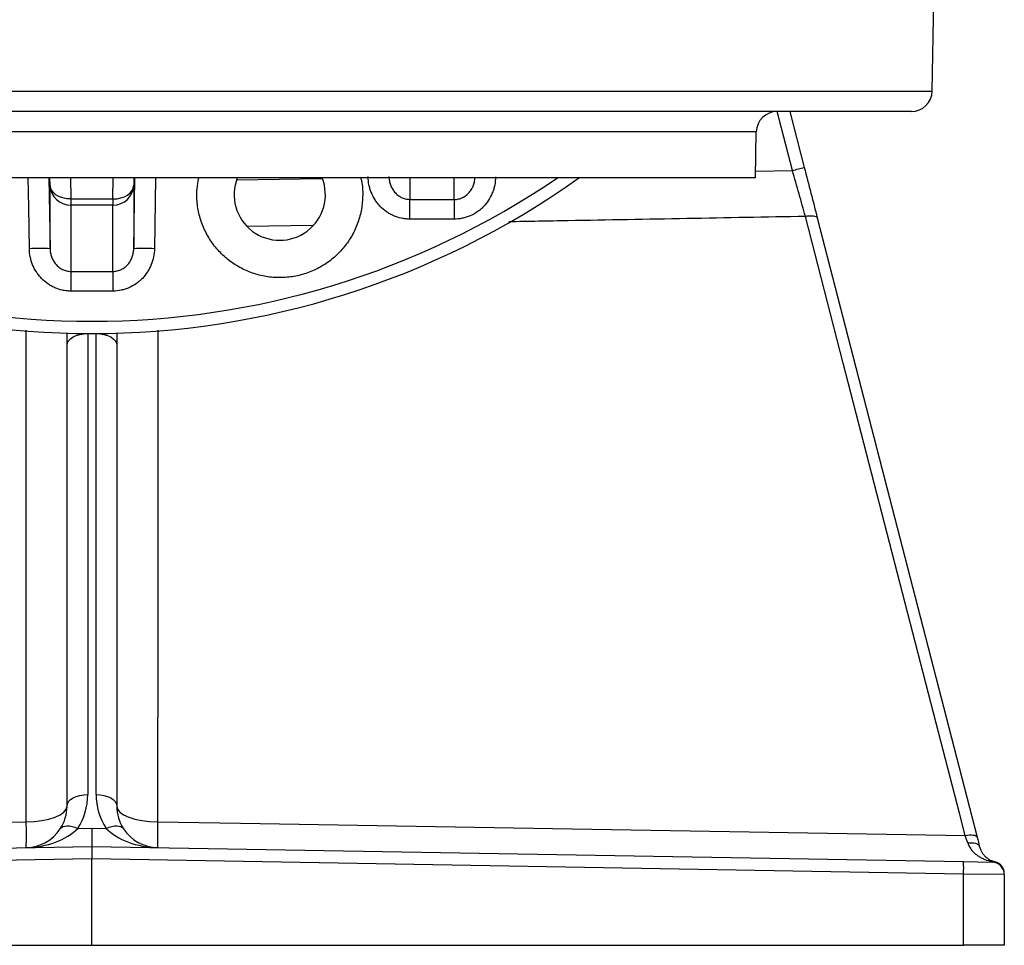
# Model space of a CAD drawing. Header units: millimetres. Extents: x 14 to 813, y 9 to 2008.
# Tile 2 of 9: x 448 to 686, y 9 to 233. Entities that reach past the tile are written whole.
import ezdxf

# ---------------------------------------------------------------- set-up
doc = ezdxf.new("R2010")
doc.units = ezdxf.units.MM

msp = doc.modelspace()

# ---------------------------------------------------------------- linework, layer by layer
at = {"color": 7, "linetype": 'Continuous', "lineweight": 25}
for p, q in [((668.28, 215.35), (668.67, 237.43)), ((663.28, 210.43), (268.05, 210.43)), ((633.97, 210.43), (637.44, 196.98)), ((625.67, 194.43), (625.86, 205.52)), ((625.67, 194.43), (305.67, 194.43)), ((455.58, 192.65), (455.56, 194.43)), ((455.58, 177.38), (455.58, 192.65)), ((475.78, 194.43), (475.75, 192.65)), ((475.75, 192.65), (475.75, 177.38)), ((460.58, 189.37), (470.75, 189.37)), ((460.58, 189.37), (460.58, 187.9)), ((470.75, 187.9), (460.58, 187.9)), ((460.58, 187.9), (460.58, 171.91)), ((470.75, 189.37), (470.75, 187.9)), ((470.75, 171.91), (470.75, 187.9)), ((640.58, 184.79), (679.1, 35.54)), ((459.67, 154.12), (459.67, 157.02)), ((464.67, 156.92), (466.67, 156.92)), ((464.67, 156.92), (464.67, 45.83)), ((466.67, 45.83), (466.67, 156.92)), ((471.67, 157.02), (471.67, 154.12)), ((459.67, 43.02), (459.67, 154.12)), ((471.67, 154.12), (471.67, 43.02)), ((462.23, 37.64), (465.67, 37.7)), ((465.67, 37.7), (465.67, 33.3)), ((465.67, 37.7), (469.1, 37.64)), ((255.49, 29.63), (465.67, 33.3)), ((465.67, 33.3), (465.67, 30.3)), ((465.67, 33.3), (675.84, 29.63)), ((465.67, 30.3), (255.49, 26.63)), ((675.84, 26.63), (465.67, 30.3)), ((465.67, 9.46), (465.67, 30.3)), ((675.84, 29.63), (682.72, 29.51)), ((675.84, 9.46), (675.84, 26.63)), ((685.67, 26.51), (675.84, 26.63)), ((685.67, 26.51), (685.67, 9.46)), ((255.49, 9.46), (465.67, 9.46)), ((465.67, 9.46), (675.84, 9.46)), ((685.67, 9.46), (675.84, 9.46))]:
    msp.add_line(p, q, dxfattribs=at)
at = {"color": 8, "linetype": 'Continuous', "lineweight": 25}
for p, q in [((263.05, 215.35), (668.28, 215.35)), ((634.58, 196.23), (630.92, 210.43)), ((465.67, 205.52), (305.47, 205.52)), ((625.86, 205.52), (465.67, 205.52)), ((625.7, 196.08), (634.58, 196.23)), ((455.3, 194.43), (455.58, 177.38)), ((460.52, 194.43), (460.58, 189.37)), ((470.75, 189.37), (470.82, 194.43)), ((475.75, 177.38), (476.04, 194.43)), ((481.03, 194.43), (480.75, 177.38)), ((500.64, 193.98), (521.06, 194.32)), ((542.29, 194.43), (542.29, 189.27)), ((553.05, 189.24), (553.05, 194.43)), ((518.86, 182.99), (503.11, 182.71))]:
    msp.add_line(p, q, dxfattribs=at)
at = {"color": 8, "linetype": 'Continuous', "lineweight": 25, "flags": 128}
for points in [[(450.59, 177.38), (450.42, 187.38), (450.3, 194.43)], [(449.83, 39.25), (449.82, 51.54), (449.79, 125.61), (449.78, 157.72)], [(481.56, 157.7), (481.53, 89.73), (481.51, 39.25)]]:
    msp.add_lwpolyline(points, dxfattribs=at)
at = {"color": 7, "linetype": 'Continuous', "lineweight": 25, "flags": 128}
for points in [[(460.58, 189.37), (459.61, 189.43), (458.68, 189.61), (457.83, 189.91), (457.07, 190.31), (456.45, 190.81), (455.98, 191.38), (455.69, 192), (455.58, 192.65)], [(470.75, 189.37), (471.72, 189.43), (472.65, 189.61), (473.51, 189.91), (474.26, 190.31), (474.89, 190.81), (475.35, 191.38), (475.64, 192), (475.75, 192.65)], [(637.71, 185.16), (638.24, 185.26), (638.75, 185.31), (639.23, 185.33), (639.65, 185.3), (640.01, 185.23), (640.29, 185.12), (640.48, 184.97), (640.58, 184.79)], [(676.24, 35.9), (674.84, 41.33), (669.24, 63.02), (646.84, 149.79), (637.71, 185.16)], [(460.58, 171.91), (460.58, 171.64), (460.58, 171.25), (460.58, 170.75), (460.58, 170.16), (460.58, 169.48), (460.58, 168.75), (460.58, 167.97), (460.58, 167.16)], [(470.75, 171.91), (470.75, 171.64), (470.75, 171.25), (470.75, 170.75), (470.75, 170.16), (470.75, 169.48), (470.75, 168.75), (470.75, 167.97), (470.75, 167.16)], [(459.67, 154.12), (459.76, 154.67), (460.05, 155.19), (460.51, 155.68), (461.13, 156.1), (461.89, 156.45), (462.75, 156.71), (463.69, 156.87), (464.67, 156.92)], [(466.67, 156.92), (467.64, 156.87), (468.58, 156.71), (469.45, 156.45), (470.2, 156.1), (470.82, 155.68), (471.29, 155.19), (471.57, 154.67), (471.67, 154.12)], [(459.67, 43.02), (459.76, 43.57), (460.05, 44.1), (460.51, 44.58), (461.13, 45.01), (461.89, 45.35), (462.75, 45.61), (463.69, 45.77), (464.67, 45.83)], [(466.67, 45.83), (467.64, 45.77), (468.58, 45.61), (469.45, 45.35), (470.2, 45.01), (470.82, 44.58), (471.29, 44.1), (471.57, 43.57), (471.67, 43.02)], [(449.83, 39.25), (451.75, 39.33), (453.6, 39.55), (455.31, 39.9), (456.79, 40.37), (458.01, 40.94), (458.92, 41.59), (459.48, 42.29), (459.67, 43.02)], [(471.67, 43.02), (471.86, 42.29), (472.41, 41.59), (473.32, 40.94), (474.54, 40.37), (476.03, 39.9), (477.73, 39.55), (479.58, 39.33), (481.51, 39.25)], [(255.09, 35.9), (272.31, 36.2), (352.3, 37.57), (449.83, 39.25)], [(458.05, 37.57), (458.31, 37.86), (458.67, 38.07), (459.12, 38.21), (459.64, 38.26), (460.23, 38.23), (460.87, 38.11), (461.54, 37.91), (462.23, 37.64)], [(469.1, 37.64), (469.79, 37.91), (470.46, 38.11), (471.1, 38.23), (471.69, 38.26), (472.22, 38.21), (472.67, 38.07), (473.03, 37.86), (473.29, 37.57)], [(481.51, 39.25), (501.51, 38.9), (581.49, 37.53), (676.24, 35.9)], [(676.24, 35.9), (676.77, 36), (677.28, 36.06), (677.76, 36.07), (678.18, 36.04), (678.53, 35.97), (678.81, 35.86), (679, 35.71), (679.1, 35.54)], [(676.84, 34.13), (677.36, 34.19), (677.86, 34.2), (678.32, 34.16), (678.74, 34.06), (679.09, 33.91), (679.38, 33.72), (679.58, 33.49), (679.69, 33.23)]]:
    msp.add_lwpolyline(points, dxfattribs=at)
at = {"color": 7, "linetype": 'Continuous', "lineweight": 25}
for centre, radius, start, end in [((663.28, 215.43), 5, 270, 359), ((630.86, 205.43), 5, 90, 179), ((593.29, 359.15), 168.07, 284.2217, 285.2272), ((465.67, 359.43), 202.5, 234.5691, 305.4309), ((460.5, 192.82), 4.92, 182.0328, 270.9522), ((470.84, 192.82), 4.92, 269.0478, 357.9672), ((510.96, 190.4), 11, 158.4692, 21.5308), ((831.93, 184.76), 289.68, 179.1081, 180.0476), ((813.24, 184.73), 260.24, 179.0069, 180.0531), ((453.05, 104.77), 72.65, 88.0004, 91.9382), ((478.29, 104.77), 72.65, 88.0618, 91.9996), ((449.67, 45.83), 15, 326.9109, 0), ((481.67, 45.83), 15, 180, 213.0891), ((449.67, 43.02), 10, 326.9109, 0), ((481.67, 43.02), 10, 180, 213.0891), ((320.39, 35.8), 129.48, 358.7729, 1.5256), ((610.94, 35.8), 129.48, 178.4744, 181.2271), ((449.67, 43.02), 10, 271, 326.9109), ((481.67, 43.02), 10, 213.0891, 269), ((632.86, 28.13), 43.01, 358.0016, 1.9984), ((682.94, 27.81), 1.86, 76.5901, 96.5451), ((682.69, 26.68), 2.98, 0.4138, 89.3437), ((682.67, 26.51), 3, 0, 89), ((682.67, 26.7), 3, 360, 76.4954)]:
    msp.add_arc(centre, radius, start, end, dxfattribs=at)
at = {"color": 8, "linetype": 'Continuous', "lineweight": 25}
msp.add_arc((465.67, 359.43), 199.55, 235.7766, 304.2234, dxfattribs=at)
at = {"color": 7, "linetype": 'Continuous', "lineweight": 25}
for centre, major_axis, start_param, end_param in [((449.67, 43.02), (15.06, 0.26), 4.712389, 5.688219), ((481.67, 43.02), (15.06, -0.26), 3.736559, 4.712389)]:
    msp.add_ellipse(centre, major_axis=major_axis, ratio=0.664052, start_param=start_param, end_param=end_param, dxfattribs=at)
for points, knots in [([(542.25, 184.52), (541.92, 184.52), (541.59, 184.53), (540.93, 184.6), (540.6, 184.66), (539.62, 184.86), (539, 185.07), (538.09, 185.46), (537.8, 185.61), (537.22, 185.93), (536.94, 186.11), (536.13, 186.68), (535.63, 187.11), (534.95, 187.82), (534.73, 188.07), (534.32, 188.6), (534.13, 188.86), (533.59, 189.69), (533.29, 190.28), (532.92, 191.2), (532.81, 191.51), (532.62, 192.15), (532.54, 192.46), (532.34, 193.43), (532.27, 194.08), (532.26, 194.75)], [0, 0, 0, 0, 0.0625, 0.0625, 0.125, 0.125, 0.25, 0.25, 0.3125, 0.3125, 0.375, 0.375, 0.5, 0.5, 0.5625, 0.5625, 0.625, 0.625, 0.75, 0.75, 0.8125, 0.8125, 0.875, 0.875, 1, 1, 1, 1]), ([(537.29, 194.75), (537.29, 194.41), (537.33, 194.08), (537.45, 193.42), (537.53, 193.09), (537.77, 192.45), (537.91, 192.14), (538.16, 191.7), (538.25, 191.56), (538.45, 191.28), (538.55, 191.14), (538.88, 190.75), (539.13, 190.51), (539.67, 190.09), (539.96, 189.9), (540.58, 189.59), (540.9, 189.47), (541.41, 189.35), (541.59, 189.32), (541.94, 189.28), (542.11, 189.27), (542.29, 189.27)], [0, 0, 0, 0, 0.125, 0.125, 0.25, 0.25, 0.375, 0.375, 0.4375, 0.4375, 0.5, 0.5, 0.625, 0.625, 0.75, 0.75, 0.875, 0.875, 0.9375, 0.9375, 1, 1, 1, 1]), ([(563, 194.68), (562.99, 194.02), (562.92, 193.36), (562.72, 192.39), (562.64, 192.06), (562.45, 191.43), (562.34, 191.12), (561.97, 190.21), (561.67, 189.63), (560.94, 188.51), (560.53, 188), (559.85, 187.29), (559.61, 187.06), (559.11, 186.63), (558.85, 186.43), (558.03, 185.86), (557.46, 185.54), (556.55, 185.15), (556.24, 185.04), (555.61, 184.84), (555.29, 184.76), (554.33, 184.56), (553.67, 184.49), (553.01, 184.49)], [0, 0, 0, 0, 0.125, 0.125, 0.1875, 0.1875, 0.25, 0.25, 0.375, 0.375, 0.5, 0.5, 0.5625, 0.5625, 0.625, 0.625, 0.75, 0.75, 0.8125, 0.8125, 0.875, 0.875, 1, 1, 1, 1]), ([(553.05, 189.24), (553.4, 189.24), (553.74, 189.28), (554.41, 189.44), (554.75, 189.55), (555.37, 189.85), (555.66, 190.04), (556.06, 190.35), (556.19, 190.47), (556.44, 190.7), (556.56, 190.83), (556.89, 191.22), (557.09, 191.49), (557.43, 192.09), (557.57, 192.39), (557.8, 193.02), (557.89, 193.35), (558.01, 194.02), (558.04, 194.35), (558.05, 194.69)], [0, 0, 0, 0, 0.125, 0.125, 0.25, 0.25, 0.375, 0.375, 0.4375, 0.4375, 0.5, 0.5, 0.625, 0.625, 0.75, 0.75, 0.875, 0.875, 1, 1, 1, 1]), ([(637.71, 185.16), (637.21, 186.93), (636.7, 188.74), (635.65, 192.46), (635.12, 194.34), (634.58, 196.23)], [0, 0, 0, 0, 0.5, 0.5, 1, 1, 1, 1]), ([(637.44, 196.98), (637.98, 194.88), (638.51, 192.82), (639.56, 188.75), (640.08, 186.76), (640.58, 184.79)], [0, 0, 0, 0, 0.5, 0.5, 1, 1, 1, 1]), ([(530.49, 194.43), (530.56, 194.16), (530.93, 192.81), (531.03, 190.26), (530.75, 186.9), (529.88, 183.62), (528.47, 180.54), (526.57, 177.74), (524.22, 175.3), (521.5, 173.29), (518.48, 171.76), (515.24, 170.76), (511.89, 170.33), (508.5, 170.45), (505.19, 171.15), (502.04, 172.39), (499.15, 174.14), (496.58, 176.35), (494.44, 178.97), (492.75, 181.9), (491.58, 185.08), (490.97, 188.41), (490.89, 191.57), (491.26, 193.55), (491.42, 194.43)], [0, 0, 0, 0, 0.011714, 0.059253, 0.106791, 0.15433, 0.201863, 0.249397, 0.296925, 0.344453, 0.391975, 0.439498, 0.487017, 0.534536, 0.582056, 0.629576, 0.677099, 0.724622, 0.772152, 0.819681, 0.867216, 0.914751, 0.96229, 1, 1, 1, 1]), ([(460.58, 167.16), (460.25, 167.16), (459.92, 167.18), (459.26, 167.25), (458.93, 167.3), (457.95, 167.51), (457.33, 167.71), (456.42, 168.1), (456.13, 168.25), (455.55, 168.57), (455.27, 168.75), (454.46, 169.32), (453.96, 169.74), (453.28, 170.46), (453.06, 170.71), (452.65, 171.23), (452.46, 171.5), (451.92, 172.33), (451.62, 172.91), (451.25, 173.83), (451.14, 174.15), (450.95, 174.78), (450.87, 175.1), (450.67, 176.06), (450.6, 176.72), (450.59, 177.38)], [0, 0, 0, 0, 0.0625, 0.0625, 0.125, 0.125, 0.25, 0.25, 0.3125, 0.3125, 0.375, 0.375, 0.5, 0.5, 0.5625, 0.5625, 0.625, 0.625, 0.75, 0.75, 0.8125, 0.8125, 0.875, 0.875, 1, 1, 1, 1]), ([(455.58, 177.38), (455.59, 177.04), (455.62, 176.71), (455.74, 176.04), (455.83, 175.72), (456.06, 175.08), (456.2, 174.77), (456.45, 174.33), (456.54, 174.19), (456.74, 173.91), (456.84, 173.77), (457.18, 173.38), (457.42, 173.14), (457.96, 172.72), (458.25, 172.53), (458.87, 172.23), (459.2, 172.11), (459.71, 171.99), (459.88, 171.96), (460.23, 171.92), (460.4, 171.91), (460.58, 171.91)], [0, 0, 0, 0, 0.125, 0.125, 0.25, 0.25, 0.375, 0.375, 0.4375, 0.4375, 0.5, 0.5, 0.625, 0.625, 0.75, 0.75, 0.875, 0.875, 0.9375, 0.9375, 1, 1, 1, 1]), ([(470.75, 171.91), (471.11, 171.91), (471.45, 171.95), (471.96, 172.07), (472.13, 172.12), (472.45, 172.24), (472.61, 172.3), (473.08, 172.53), (473.37, 172.72), (473.91, 173.14), (474.16, 173.38), (474.6, 173.9), (474.8, 174.18), (475.13, 174.77), (475.28, 175.08), (475.51, 175.72), (475.59, 176.04), (475.71, 176.7), (475.75, 177.04), (475.75, 177.38)], [0, 0, 0, 0, 0.125, 0.125, 0.1875, 0.1875, 0.25, 0.25, 0.375, 0.375, 0.5, 0.5, 0.625, 0.625, 0.75, 0.75, 0.875, 0.875, 1, 1, 1, 1]), ([(480.75, 177.38), (480.73, 176.72), (480.66, 176.05), (480.4, 174.76), (480.21, 174.14), (479.84, 173.22), (479.7, 172.92), (479.4, 172.33), (479.23, 172.05), (478.7, 171.22), (478.29, 170.7), (477.61, 169.99), (477.36, 169.76), (476.86, 169.33), (476.6, 169.12), (475.78, 168.55), (475.21, 168.23), (474.3, 167.84), (474, 167.72), (473.37, 167.52), (473.04, 167.44), (472.07, 167.23), (471.42, 167.16), (470.75, 167.16)], [0, 0, 0, 0, 0.125, 0.125, 0.25, 0.25, 0.3125, 0.3125, 0.375, 0.375, 0.5, 0.5, 0.5625, 0.5625, 0.625, 0.625, 0.75, 0.75, 0.8125, 0.8125, 0.875, 0.875, 1, 1, 1, 1]), ([(676.84, 34.13), (676.96, 33.78), (677.11, 33.46), (677.46, 32.87), (677.65, 32.59), (678.08, 32.08), (678.31, 31.84), (678.79, 31.41), (679.05, 31.22), (679.57, 30.86), (679.84, 30.7), (680.39, 30.41), (680.68, 30.28), (681.54, 29.94), (682.13, 29.77), (682.72, 29.66)], [0, 0, 0, 0, 0.125, 0.125, 0.25, 0.25, 0.375, 0.375, 0.5, 0.5, 0.625, 0.625, 0.75, 0.75, 1, 1, 1, 1]), ([(679.69, 33.23), (679.77, 32.94), (679.87, 32.67), (680.09, 32.18), (680.21, 31.96), (680.48, 31.55), (680.63, 31.36), (680.93, 31.01), (681.09, 30.85), (681.58, 30.43), (681.92, 30.2), (682.63, 29.84), (683, 29.71), (683.37, 29.62)], [0, 0, 0, 0, 0.125, 0.125, 0.25, 0.25, 0.375, 0.375, 0.5, 0.5, 0.75, 0.75, 1, 1, 1, 1])]:
    msp.add_open_spline(points, degree=3, knots=knots, dxfattribs=at)
for points in [[(542.29, 189.27), (545.87, 189.26), (549.46, 189.25), (553.05, 189.24)], [(553.01, 184.49), (549.42, 184.5), (545.84, 184.51), (542.25, 184.52)], [(460.58, 171.91), (463.97, 171.91), (467.36, 171.91), (470.75, 171.91)], [(470.75, 167.16), (467.36, 167.17), (463.97, 167.17), (460.58, 167.16)], [(676.84, 34.13), (676.65, 34.69), (676.45, 35.28), (676.24, 35.9)], [(679.1, 35.54), (679.31, 34.73), (679.51, 33.96), (679.69, 33.23)]]:
    msp.add_open_spline(points, degree=3, dxfattribs=at)
at = {"color": 8, "linetype": 'Continuous', "lineweight": 25}
msp.add_open_spline([(637.71, 185.16), (618.64, 184.8), (594.8, 184.36), (570.97, 183.93), (566.2, 183.85)], degree=3, knots=[0, 0, 0, 0, 0.800101, 1, 1, 1, 1], dxfattribs=at)

doc.saveas('drawing.dxf')
